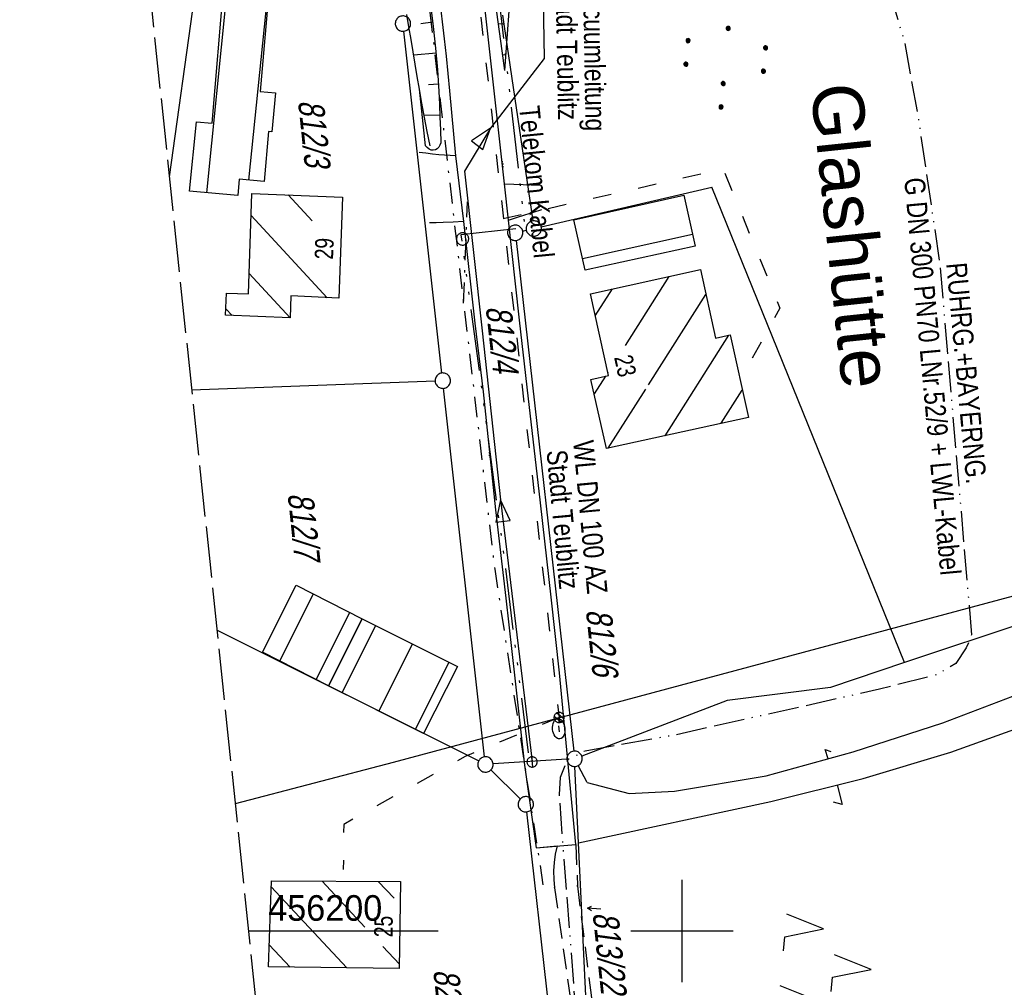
# Model space of a CAD drawing. Extents: x 509535 to 509917, y 455493 to 456443.
# Tile 18 of 34: x 509535 to 509631, y 456195 to 456289. Entities that reach past the tile are written whole.
import ezdxf
from ezdxf.enums import TextEntityAlignment as Align

# ---------------------------------------------------------------- set-up
doc = ezdxf.new("R2010")
doc.units = 0
doc.header["$LTSCALE"] = 10
doc.header["$MEASUREMENT"] = 0
for name, pattern in [('ACAD_ISO03W100', [30, 12, -18]), ('ACAD_ISO13W100', [36, 12, -3, 12, -3, 0, -3, 0, -3]), ('ACAD_ISO14W100', [25.5, 12, -3, 0.5, -3, 0.5, -3, 0.5, -3]), ('LT00', [0]), ('LT08', [0.42, 0.2, -0.1, 0.02, -0.1]), ('LT11', [0.3, 0.2, -0.1]), ('LT14', [0.6, 0.5, -0.1])]:
    doc.linetypes.add(name, pattern=pattern)
doc.layers.get('0').update_dxf_attribs({"linetype": 'LT00'})
for name, color, linetype in [('--EK_FBR', 1, 'LT00'), ('ABWASSERLTG', 24, 'LT00'), ('ABWASSERLTG_FLIEßPF', 26, 'Continuous'), ('ABWASSERLTG_TEXT', 26, 'Continuous'), ('DFK_BEB_SCHR', 254, 'LT00'), ('DFK_BEBAUUNG', 250, 'LT00'), ('DFK_FLUR_NR', 250, 'LT00'), ('DFK_FLURNR_PFEIL', 250, 'LT00'), ('DFK_GZPKT', 250, 'LT00'), ('DFK_HAUSNR', 250, 'LT00'), ('DFK_KATASTER', 250, 'LT00'), ('DFK_NUTZUNG', 250, 'LT00'), ('DFK_TOPO-ANL', 252, 'LT00'), ('DFK_VERMPKT', 252, 'LT00'), ('GASLTG', 250, 'ACAD_ISO13W100'), ('GASLTG_TEXT', 250, 'Continuous'), ('ORTSNAMEN', 250, 'Continuous'), ('STROM_FREILTG', 80, 'STROMFREILEITUNG'), ('STROM_UNTER', 80, 'LT08'), ('TELEKOM', 210, 'ACAD_ISO14W100'), ('TELEKOM_TEXT', 210, 'Continuous'), ('V115_AFBR_BAB', 250, 'LT00'), ('V115_BOESCH', 250, 'LT00'), ('V115_BOSCHUNG', 250, 'LT00'), ('V115_EINFAHRT', 250, 'LT00'), ('V115_FELDWEG', 250, 'LT11'), ('V115_RASTER', 250, 'LT00'), ('V115_W_HAUS', 130, 'LT00'), ('V115_W_SCHIEB', 130, 'LT00'), ('V115_W_UNT_HY', 130, 'LT00'), ('WASSERLTG', 130, 'ACAD_ISO03W100'), ('WASSERLTG_TEXT', 130, 'Continuous')]:
    doc.layers.add(name, color=color, linetype=linetype)
doc.layers.add('-BLATT_115-RAND', color=7, linetype='LT14', plot=False)
doc.styles.add('Arial', font='ARIAL.TTF')
doc.styles.get("Standard").update_dxf_attribs({"font": 'ARIAL.TTF'})
doc.styles.add('Strom', font='txt-alt.shx')
doc.styles.add('Versorgungsltg', font='ARIAL.TTF', dxfattribs={"width": 0.8, "height": 2})
doc.linetypes.add('STROMFREILEITUNG', pattern='A,12.7,-5.5,["xx",Strom,S=2.5,R=0,X=-2.6,Y=-0.85],-4.35', length=22.55)

# ---------------------------------------------------------------- blocks, each defined once
blk = doc.blocks.new('SYMB7050')
at = {"color": 0, "linetype": 'ByBlock'}
blk.add_lwpolyline([(0, 0), (0, 0.093), (0.046, 0.058)], dxfattribs=at)
blk = doc.blocks.new('SYMB7060')
at = {"color": 0, "linetype": 'ByBlock'}
for p, q in [((-0.26, 0), (0, 0)), ((-0.08, 0.045), (0, 0)), ((0, 0), (-0.08, -0.045))]:
    blk.add_line(p, q, dxfattribs=at)
blk = doc.blocks.new('SYMB7052')
at = {"color": 0, "linetype": 'ByBlock'}
blk.add_lwpolyline([(0, 0), (0, 0.196), (0.076, 0.156)], dxfattribs=at)
blk = doc.blocks.new('SYMB7010')
at = {"color": 0, "linetype": 'ByBlock'}
for points in [[(-0.031408, 0.499213), (-0.093728, 0.49134), (-0.15457, 0.475719), (-0.212975, 0.452595), (-0.268021, 0.422333), (-0.31884, 0.385411), (-0.36463, 0.342411), (-0.40467, 0.29401), (-0.438329, 0.240973), (-0.465074, 0.184136), (-0.484486, 0.124395), (-0.496256, 0.062692), (-0.5002, 0)], [(-0.5002, 0), (-0.496256, -0.062692), (-0.484486, -0.124395), (-0.465075, -0.184136), (-0.438329, -0.240973), (-0.404671, -0.29401), (-0.36463, -0.342411), (-0.31884, -0.385411), (-0.268021, -0.422333), (-0.212975, -0.452595), (-0.154571, -0.475719), (-0.093728, -0.49134), (-0.031408, -0.499213), (0.031408, -0.499213)], [(0.5002, 0), (0.496256, 0.062692), (0.484485, 0.124395), (0.465074, 0.184136), (0.438329, 0.240973), (0.40467, 0.29401), (0.36463, 0.342411), (0.31884, 0.385411), (0.268021, 0.422333), (0.212975, 0.452595), (0.15457, 0.475719), (0.093728, 0.49134), (0.031408, 0.499213), (-0.031408, 0.499213)], [(0.031408, -0.499213), (0.093728, -0.491341), (0.15457, -0.475719), (0.212975, -0.452595), (0.268021, -0.422333), (0.31884, -0.385411), (0.36463, -0.342411), (0.404671, -0.294011), (0.438329, -0.240974), (0.465075, -0.184136), (0.484486, -0.124395), (0.496256, -0.062692), (0.500201, 0)]]:
    blk.add_lwpolyline(points, dxfattribs=at)
blk = doc.blocks.new('SYMB7294')
at = {"color": 0, "linetype": 'ByBlock'}
for p, q in [((-0.25, 0), (-0.25, 0.05)), ((0, 0), (0, 0.1)), ((0.25, 0), (0.25, 0.05))]:
    blk.add_line(p, q, dxfattribs=at)
blk = doc.blocks.new('ABWASSER-FLIEßPF')
at = {"layer": 'ABWASSERLTG_FLIEßPF'}
for p, q in [((0, 0), (-2.109, 0.703)), ((-2.109, 0.703), (-2.109, -0.703)), ((-2.109, -0.703), (0, 0))]:
    blk.add_line(p, q, dxfattribs=at)
blk = doc.blocks.new('SYMB7110')
at = {"color": 0, "linetype": 'ByBlock'}
for p, q in [((-0.515, 0.392919), (-0.515, 0.367081)), ((-0.51, 0.362895), (-0.51, 0.397105)), ((-0.505, 0.399164), (-0.505, 0.360836)), ((-0.5, 0.360204), (-0.5, 0.399796)), ((-0.495, 0.399164), (-0.495, 0.360836)), ((-0.49, 0.362895), (-0.49, 0.397105)), ((-0.485, 0.392919), (-0.485, 0.367081)), ((-0.285, 0.392919), (-0.285, 0.367081)), ((-0.28, 0.362895), (-0.28, 0.397105)), ((-0.275, 0.399164), (-0.275, 0.360836)), ((-0.27, 0.360204), (-0.27, 0.399796)), ((-0.265, 0.399164), (-0.265, 0.360836)), ((-0.26, 0.362895), (-0.26, 0.397105)), ((-0.255, 0.392919), (-0.255, 0.367081)), ((0.255, 0.392919), (0.255, 0.367081)), ((0.26, 0.362895), (0.26, 0.397105)), ((0.265, 0.399164), (0.265, 0.360836)), ((0.27, 0.360204), (0.27, 0.399796)), ((0.275, 0.399164), (0.275, 0.360836)), ((0.28, 0.362895), (0.28, 0.397105)), ((0.285, 0.392919), (0.285, 0.367081)), ((0.485, 0.392919), (0.485, 0.367081)), ((0.49, 0.362895), (0.49, 0.397105)), ((0.495, 0.399164), (0.495, 0.360836)), ((0.5, 0.360204), (0.5, 0.399796)), ((0.505, 0.399164), (0.505, 0.360836)), ((0.51, 0.362895), (0.51, 0.397105)), ((0.515, 0.392919), (0.515, 0.367081)), ((-0.48, 0.379874), (-0.48, 0.380145)), ((-0.25, 0.379874), (-0.25, 0.380146)), ((0.29, 0.379874), (0.29, 0.380145)), ((0.52, 0.379874), (0.52, 0.380146)), ((-0.9, 0.012919), (-0.9, -0.012919)), ((-0.895, -0.017106), (-0.895, 0.017105)), ((-0.89, 0.019164), (-0.89, -0.019164)), ((-0.885, -0.019797), (-0.885, 0.019796)), ((-0.88, 0.019164), (-0.88, -0.019164)), ((-0.875, -0.017106), (-0.875, 0.017105)), ((-0.87, 0.012919), (-0.87, -0.012919)), ((-0.865, -0.000126), (-0.865, 0.000145)), ((-0.67, 0.012919), (-0.67, -0.012919)), ((-0.665, -0.017106), (-0.665, 0.017105)), ((-0.66, 0.019164), (-0.66, -0.019164)), ((-0.655, -0.019797), (-0.655, 0.019796)), ((-0.65, 0.019164), (-0.65, -0.019164)), ((-0.645, -0.017106), (-0.645, 0.017105)), ((-0.64, 0.012919), (-0.64, -0.012919)), ((-0.635, -0.000126), (-0.635, 0.000145)), ((-0.13, 0.012919), (-0.13, -0.012919)), ((-0.125, -0.017105), (-0.125, 0.017105)), ((-0.12, 0.019164), (-0.12, -0.019164)), ((-0.115, -0.019796), (-0.115, 0.019796)), ((-0.11, 0.019164), (-0.11, -0.019164)), ((-0.105, -0.017105), (-0.105, 0.017105)), ((-0.1, 0.012919), (-0.1, -0.012919)), ((-0.095, -0.000126), (-0.095, 0.000146)), ((0.1, 0.012919), (0.1, -0.012919)), ((0.105, -0.017105), (0.105, 0.017105)), ((0.11, 0.019164), (0.11, -0.019164)), ((0.115, -0.019796), (0.115, 0.019796)), ((0.12, 0.019164), (0.12, -0.019164)), ((0.125, -0.017105), (0.125, 0.017105)), ((0.13, 0.012919), (0.13, -0.012919)), ((0.135, -0.000126), (0.135, 0.000146)), ((0.64, 0.012919), (0.64, -0.012919)), ((0.645, -0.017105), (0.645, 0.017105)), ((0.65, 0.019164), (0.65, -0.019164)), ((0.655, -0.019796), (0.655, 0.019796)), ((0.66, 0.019164), (0.66, -0.019164)), ((0.665, -0.017105), (0.665, 0.017105)), ((0.67, 0.012919), (0.67, -0.012919)), ((0.675, -0.000126), (0.675, 0.000146)), ((0.87, 0.012919), (0.87, -0.012919)), ((0.875, -0.017105), (0.875, 0.017105)), ((0.88, 0.019164), (0.88, -0.019164)), ((0.885, -0.019796), (0.885, 0.019796)), ((0.89, 0.019164), (0.89, -0.019164)), ((0.895, -0.017105), (0.895, 0.017105)), ((0.9, 0.012919), (0.9, -0.012919)), ((0.905, -0.000126), (0.905, 0.000146)), ((-0.515, -0.367081), (-0.515, -0.392919)), ((-0.51, -0.397105), (-0.51, -0.362895)), ((-0.505, -0.360836), (-0.505, -0.399164)), ((-0.5, -0.399796), (-0.5, -0.360204)), ((-0.495, -0.360836), (-0.495, -0.399164)), ((-0.49, -0.397106), (-0.49, -0.362895)), ((-0.485, -0.367081), (-0.485, -0.392919)), ((-0.48, -0.380126), (-0.48, -0.379855)), ((-0.285, -0.367081), (-0.285, -0.392919)), ((-0.28, -0.397105), (-0.28, -0.362895)), ((-0.275, -0.360836), (-0.275, -0.399164)), ((-0.27, -0.399796), (-0.27, -0.360204)), ((-0.265, -0.360836), (-0.265, -0.399164)), ((-0.26, -0.397105), (-0.26, -0.362895)), ((-0.255, -0.367081), (-0.255, -0.392919)), ((-0.25, -0.380126), (-0.25, -0.379855)), ((0.255, -0.367081), (0.255, -0.392919)), ((0.26, -0.397105), (0.26, -0.362895)), ((0.265, -0.360836), (0.265, -0.399164)), ((0.27, -0.399796), (0.27, -0.360204)), ((0.275, -0.360836), (0.275, -0.399164)), ((0.28, -0.397105), (0.28, -0.362895)), ((0.285, -0.367081), (0.285, -0.392919)), ((0.29, -0.380126), (0.29, -0.379855)), ((0.485, -0.367081), (0.485, -0.392919)), ((0.49, -0.397105), (0.49, -0.362895)), ((0.495, -0.360836), (0.495, -0.399164)), ((0.5, -0.399796), (0.5, -0.360204)), ((0.505, -0.360836), (0.505, -0.399164)), ((0.51, -0.397105), (0.51, -0.362895)), ((0.515, -0.367081), (0.515, -0.392919)), ((0.52, -0.380126), (0.52, -0.379855))]:
    blk.add_line(p, q, dxfattribs=at)
for points in [[(-0.48, 0.38), (-0.481981, 0.388678), (-0.48753, 0.395637), (-0.49555, 0.399499), (-0.50445, 0.399499), (-0.51247, 0.395637), (-0.518019, 0.388678), (-0.52, 0.38), (-0.518019, 0.371322), (-0.51247, 0.364363), (-0.50445, 0.360501), (-0.49555, 0.360501), (-0.48753, 0.364363), (-0.481981, 0.371322), (-0.48, 0.38)], [(-0.25, 0.38), (-0.251981, 0.388678), (-0.25753, 0.395637), (-0.26555, 0.399499), (-0.27445, 0.399499), (-0.28247, 0.395637), (-0.288019, 0.388678), (-0.29, 0.38), (-0.288019, 0.371322), (-0.28247, 0.364363), (-0.27445, 0.360501), (-0.26555, 0.360501), (-0.25753, 0.364363), (-0.251981, 0.371322), (-0.25, 0.38)], [(0.29, 0.38), (0.288019, 0.388678), (0.28247, 0.395637), (0.27445, 0.399499), (0.26555, 0.399499), (0.25753, 0.395637), (0.251981, 0.388678), (0.25, 0.38), (0.251981, 0.371322), (0.25753, 0.364363), (0.26555, 0.360501), (0.27445, 0.360501), (0.28247, 0.364363), (0.288019, 0.371322), (0.29, 0.38)], [(0.52, 0.38), (0.518019, 0.388678), (0.51247, 0.395637), (0.50445, 0.399499), (0.495549, 0.399499), (0.48753, 0.395637), (0.481981, 0.388678), (0.48, 0.38), (0.481981, 0.371322), (0.48753, 0.364363), (0.495549, 0.360501), (0.50445, 0.360501), (0.51247, 0.364363), (0.518019, 0.371322), (0.52, 0.38)], [(-0.865, 0), (-0.866981, 0.008678), (-0.87253, 0.015637), (-0.88055, 0.019498), (-0.88945, 0.019498), (-0.89747, 0.015637), (-0.903019, 0.008678), (-0.905, 0)], [(-0.905, 0), (-0.903019, -0.008678), (-0.89747, -0.015637), (-0.88945, -0.019499), (-0.88055, -0.019499), (-0.87253, -0.015637), (-0.866981, -0.008678), (-0.865, 0)], [(-0.635, 0), (-0.636981, 0.008678), (-0.64253, 0.015637), (-0.65055, 0.019498), (-0.65945, 0.019498), (-0.66747, 0.015637), (-0.673019, 0.008678), (-0.675, 0)], [(-0.675, 0), (-0.673019, -0.008678), (-0.66747, -0.015637), (-0.65945, -0.019499), (-0.65055, -0.019499), (-0.64253, -0.015637), (-0.636981, -0.008678), (-0.635, 0)], [(-0.095, 0), (-0.096981, 0.008678), (-0.10253, 0.015637), (-0.11055, 0.019499), (-0.11945, 0.019499), (-0.12747, 0.015637), (-0.133019, 0.008678), (-0.135, 0)], [(-0.135, 0), (-0.133019, -0.008678), (-0.12747, -0.015637), (-0.11945, -0.019499), (-0.11055, -0.019499), (-0.10253, -0.015637), (-0.096981, -0.008678), (-0.095, 0)], [(0.135, 0), (0.133019, 0.008678), (0.12747, 0.015637), (0.11945, 0.019499), (0.11055, 0.019499), (0.10253, 0.015637), (0.096981, 0.008678), (0.095, 0)], [(0.095, 0), (0.096981, -0.008678), (0.10253, -0.015637), (0.11055, -0.019499), (0.11945, -0.019499), (0.12747, -0.015637), (0.133019, -0.008678), (0.135, 0)], [(0.675, 0), (0.673019, 0.008678), (0.66747, 0.015637), (0.65945, 0.019499), (0.65055, 0.019499), (0.64253, 0.015637), (0.636981, 0.008678), (0.635, 0)], [(0.635, 0), (0.636981, -0.008678), (0.64253, -0.015637), (0.65055, -0.019499), (0.65945, -0.019499), (0.66747, -0.015637), (0.673019, -0.008678), (0.675, 0)], [(0.905, 0), (0.903019, 0.008678), (0.89747, 0.015637), (0.88945, 0.019499), (0.88055, 0.019499), (0.87253, 0.015637), (0.866981, 0.008678), (0.865, 0)], [(0.865, 0), (0.866981, -0.008678), (0.87253, -0.015637), (0.88055, -0.019499), (0.88945, -0.019499), (0.89747, -0.015637), (0.903019, -0.008678), (0.905, 0)], [(-0.48, -0.38), (-0.481981, -0.371322), (-0.48753, -0.364363), (-0.49555, -0.360501), (-0.50445, -0.360501), (-0.51247, -0.364363), (-0.518019, -0.371322), (-0.52, -0.38), (-0.518019, -0.388678), (-0.51247, -0.395637), (-0.50445, -0.399499), (-0.49555, -0.399499), (-0.48753, -0.395637), (-0.481981, -0.388678), (-0.48, -0.38)], [(-0.25, -0.38), (-0.251981, -0.371322), (-0.25753, -0.364363), (-0.26555, -0.360501), (-0.27445, -0.360501), (-0.28247, -0.364363), (-0.288019, -0.371322), (-0.29, -0.38), (-0.288019, -0.388678), (-0.28247, -0.395637), (-0.27445, -0.399499), (-0.26555, -0.399499), (-0.25753, -0.395637), (-0.251981, -0.388678), (-0.25, -0.38)], [(0.29, -0.38), (0.288019, -0.371322), (0.28247, -0.364363), (0.27445, -0.360501), (0.26555, -0.360501), (0.25753, -0.364363), (0.251981, -0.371322), (0.25, -0.38), (0.251981, -0.388678), (0.25753, -0.395637), (0.26555, -0.399499), (0.27445, -0.399499), (0.28247, -0.395637), (0.288019, -0.388678), (0.29, -0.38)], [(0.52, -0.38), (0.518019, -0.371322), (0.51247, -0.364363), (0.50445, -0.360501), (0.495549, -0.360501), (0.48753, -0.364363), (0.481981, -0.371322), (0.48, -0.38), (0.481981, -0.388678), (0.48753, -0.395637), (0.495549, -0.399499), (0.50445, -0.399499), (0.51247, -0.395637), (0.518019, -0.388678), (0.52, -0.38)]]:
    blk.add_lwpolyline(points, dxfattribs=at)
blk = doc.blocks.new('SYMB7221')
at = {"color": 0, "linetype": 'ByBlock'}
for p, q in [((0, 0.435), (-0.11, 0.065)), ((0.11, 0.065), (0, 0.435)), ((0.25, 0.065), (0.11, 0.065)), ((-0.35, -0.065), (-0.46, -0.435)), ((0.35, -0.065), (0.24, -0.435))]:
    blk.add_line(p, q, dxfattribs=at)
for points in [[(-0.1, -0.435), (-0.24, -0.435), (-0.35, -0.065)], [(0.6, -0.435), (0.46, -0.435), (0.35, -0.065)]]:
    blk.add_lwpolyline(points, dxfattribs=at)
blk = doc.blocks.new('SYMB0011')
at = {"color": 0, "linetype": 'ByBlock'}
for p, q in [((0.5, 0), (-0.5, 0)), ((0, 0.5), (0, -0.5))]:
    blk.add_line(p, q, dxfattribs=at)
blk = doc.blocks.new('SYMB1121')
at = {"color": 0, "linetype": 'ByBlock'}
blk.add_line((-0.15, 0), (0.15, 0), dxfattribs=at)
for points in [[(-0.5, 0), (-0.49, 0.06), (-0.46, 0.115), (-0.415, 0.165), (-0.355, 0.21), (-0.28, 0.25), (-0.19, 0.275), (-0.1, 0.295), (0, 0.3)], [(0, -0.3), (-0.1, -0.295), (-0.19, -0.275), (-0.28, -0.25), (-0.355, -0.21), (-0.415, -0.165), (-0.46, -0.115), (-0.49, -0.06), (-0.5, 0)], [(0, 0.3), (0.1, 0.295), (0.19, 0.275), (0.28, 0.25), (0.355, 0.21), (0.415, 0.165), (0.46, 0.115), (0.49, 0.06), (0.5, 0)], [(0.5, 0), (0.49, -0.06), (0.46, -0.115), (0.415, -0.165), (0.355, -0.21), (0.28, -0.25), (0.19, -0.275), (0.1, -0.295), (0, -0.3)]]:
    blk.add_lwpolyline(points, dxfattribs=at)
blk = doc.blocks.new('SYMB1119')
at = {"color": 0, "linetype": 'ByBlock'}
blk.add_line((-0.5, 0), (0.5, 0), dxfattribs=at)
for points in [[(-0.031395, 0.499013), (-0.093691, 0.491144), (-0.154509, 0.475528), (-0.21289, 0.452414), (-0.267913, 0.422164), (-0.318712, 0.385257), (-0.364484, 0.342274), (-0.404509, 0.293893), (-0.438154, 0.240877), (-0.464888, 0.184062), (-0.484292, 0.124345), (-0.496058, 0.062667), (-0.5, 0)], [(-0.5, 0), (-0.496058, -0.062667), (-0.484292, -0.124345), (-0.464888, -0.184062), (-0.438154, -0.240877), (-0.404509, -0.293893), (-0.364485, -0.342274), (-0.318712, -0.385257), (-0.267914, -0.422164), (-0.21289, -0.452414), (-0.154509, -0.475529), (-0.093691, -0.491144), (-0.031395, -0.499014), (0.031395, -0.499014)], [(0.5, 0), (0.496057, 0.062667), (0.484292, 0.124345), (0.464888, 0.184062), (0.438153, 0.240877), (0.404509, 0.293893), (0.364484, 0.342274), (0.318712, 0.385257), (0.267913, 0.422164), (0.21289, 0.452414), (0.154509, 0.475528), (0.093691, 0.491144), (0.031395, 0.499013), (-0.031395, 0.499013)], [(0.031395, -0.499014), (0.093691, -0.491144), (0.154509, -0.475529), (0.21289, -0.452414), (0.267914, -0.422164), (0.318712, -0.385257), (0.364485, -0.342274), (0.404509, -0.293893), (0.438154, -0.240877), (0.464889, -0.184062), (0.484292, -0.124345), (0.496058, -0.062667), (0.5, 0)]]:
    blk.add_lwpolyline(points, dxfattribs=at)
blk = doc.blocks.new('SYMB1120')
at = {"color": 0, "linetype": 'ByBlock'}
for p, q in [((-0.465, -0.183), (0.183, 0.465)), ((-0.183, -0.465), (0.465, 0.183))]:
    blk.add_line(p, q, dxfattribs=at)
for points in [[(-0.031395, 0.499013), (-0.093691, 0.491144), (-0.154509, 0.475528), (-0.21289, 0.452414), (-0.267913, 0.422164), (-0.318712, 0.385257), (-0.364484, 0.342274), (-0.404509, 0.293893), (-0.438154, 0.240877), (-0.464888, 0.184062), (-0.484292, 0.124345), (-0.496058, 0.062667), (-0.5, 0)], [(-0.5, 0), (-0.496058, -0.062667), (-0.484292, -0.124345), (-0.464888, -0.184062), (-0.438154, -0.240877), (-0.404509, -0.293893), (-0.364485, -0.342274), (-0.318712, -0.385257), (-0.267914, -0.422164), (-0.21289, -0.452414), (-0.154509, -0.475529), (-0.093691, -0.491144), (-0.031395, -0.499014), (0.031395, -0.499014)], [(0.5, 0), (0.496057, 0.062667), (0.484292, 0.124345), (0.464888, 0.184062), (0.438153, 0.240877), (0.404509, 0.293893), (0.364484, 0.342274), (0.318712, 0.385257), (0.267913, 0.422164), (0.21289, 0.452414), (0.154509, 0.475528), (0.093691, 0.491144), (0.031395, 0.499013), (-0.031395, 0.499013)], [(0.031395, -0.499014), (0.093691, -0.491144), (0.154509, -0.475529), (0.21289, -0.452414), (0.267914, -0.422164), (0.318712, -0.385257), (0.364485, -0.342274), (0.404509, -0.293893), (0.438154, -0.240877), (0.464889, -0.184062), (0.484292, -0.124345), (0.496058, -0.062667), (0.5, 0)]]:
    blk.add_lwpolyline(points, dxfattribs=at)

msp = doc.modelspace()

# ---------------------------------------------------------------- linework, layer by layer
at = {"layer": '--EK_FBR'}
for points in [[(509589.641, 456208.46), (509588.034, 456225.213), (509587.246, 456232.592), (509586.187, 456241.807), (509584.888, 456253.076), (509584.149, 456259.637), (509582.686, 456272.934), (509581.481, 456283.749), (509580.001, 456296.961)], [(509576.405, 456290.437), (509576.608, 456288.756), (509576.798, 456287.07), (509576.977, 456285.381), (509577.147, 456283.691), (509577.309, 456282.001), (509577.909, 456275.65), (509578.667, 456269.259), (509579.784, 456259.319), (509580.586, 456252.618), (509581.816, 456241.126), (509582.815, 456232.486), (509583.676, 456224.688), (509584.625, 456216.188), (509585.784, 456208.115)]]:
    msp.add_lwpolyline(points, dxfattribs=at)
at = {"layer": '-BLATT_115-RAND'}
msp.add_lwpolyline([(509535.358, 456412.526), (509632.037, 455492.592), (509917.465, 455522.589), (509820.786, 456442.523), (509535.358, 456412.526)], dxfattribs=at)
at = {"layer": 'ABWASSERLTG', "flags": 128}
msp.add_lwpolyline([(509587.202, 456368.262), (509588.16, 456368.493), (509588.329, 456368.493), (509588.433, 456368.476), (509588.563, 456368.411), (509588.745, 456368.199), (509588.947, 456367.745), (509592.623, 456357.359), (509588.818, 456350.727), (509585.629, 456345.555), (509583.217, 456340.972), (509581.354, 456336.816), (509581.084, 456332.925), (509581.426, 456332.118), (509581.722, 456330.752), (509583.456, 456323.18), (509585.887, 456313.106), (509586.091, 456311.847), (509586.562, 456285.17), (509581.313, 456278.366), (509578.764, 456274.17), (509580.491, 456258.597), (509582.292, 456242.078), (509585.389, 456216.552)], dxfattribs=at)
at = {"layer": 'DFK_BEB_SCHR'}
for p, q in [((509555.651, 456292.388), (509553.581, 456272.053)), ((509557.729, 456273.298), (509559.638, 456292.057)), ((509563.899, 456269.308), (509561.551, 456271.844)), ((509557.949, 456269.846), (509565.382, 456261.819)), ((509590.297, 456265.647), (509601.022, 456268.026)), ((509561.754, 456259.851), (509557.757, 456264.166)), ((509598.734, 456263.899), (509594.445, 456257.16)), ((509591.539, 456260.042), (509593.216, 456262.678)), ((509596.734, 456253.304), (509602.346, 456262.124)), ((509555.477, 456260.741), (509556.096, 456260.073)), ((509604.557, 456258.149), (509598.32, 456248.348)), ((509592.533, 456254.155), (509591.436, 456252.43)), ((509592.773, 456254.532), (509592.764, 456254.518)), ((509592.811, 456247.139), (509596.47, 456252.89)), ((509603.831, 456249.557), (509605.897, 456252.804)), ((509564.014, 456232.899), (509560.747, 456226.364)), ((509564.306, 456224.537), (509567.575, 456231.075)), ((509566.825, 456223.262), (509570.095, 456229.803)), ((509573.673, 456228.013), (509570.402, 456221.473)), ((509573.98, 456219.683), (509577.251, 456226.225)), ((509564.87, 456204.872), (509569.063, 456200.369)), ((509571.899, 456203.193), (509570.365, 456204.841)), ((509567.296, 456196.397), (509559.919, 456204.321)), ((509559.718, 456198.666), (509561.762, 456196.47)), ((509570.81, 456198.492), (509572.416, 456196.767))]:
    msp.add_line(p, q, dxfattribs=at)
at = {"layer": 'DFK_BEBAUUNG'}
for points in [[(509551.93, 456272.2), (509552.62, 456278.98), (509554.14, 456278.849), (509555.27, 456292.42), (509559.71, 456292.05), (509558.82, 456281.94), (509560.32, 456281.8), (509559.98, 456277.999), (509559.64, 456278.03), (509559.21, 456273.169), (509556.78, 456273.379), (509556.64, 456271.78), (509551.93, 456272.2)], [(509566.88, 456271.64), (509566.5, 456261.759), (509561.83, 456262.01), (509561.76, 456259.85), (509555.45, 456260.099), (509555.54, 456262.259), (509557.69, 456262.19), (509558.02, 456271.979), (509566.88, 456271.64)], [(509589.46, 456269.43), (509600.19, 456271.809), (509601.28, 456266.85), (509590.55, 456264.5), (509589.46, 456269.43)], [(509591.12, 456253.839), (509592.83, 456254.221), (509591.06, 456262.2), (509601.8, 456264.579), (509603.29, 456257.87), (509604.7, 456258.18), (509606.49, 456250.139), (509592.63, 456247.099), (509591.12, 456253.839)], [(509568.78, 456230.459), (509565.51, 456223.92), (509559.06, 456227.23), (509562.33, 456233.76), (509568.78, 456230.459)], [(509565.51, 456223.92), (509568.78, 456230.459), (509578.08, 456225.809), (509574.79, 456219.28), (509565.51, 456223.92)], [(509559.64, 456196.499), (509559.94, 456204.9), (509572.52, 456204.829), (509572.41, 456196.329), (509559.64, 456196.499)]]:
    msp.add_lwpolyline(points, dxfattribs=at)
at = {"layer": 'DFK_KATASTER'}
for p, q in [((509554.148, 456303.847), (509549.958, 456273.605)), ((509582.489, 456289.407), (509585.432, 456269.312)), ((509576.577, 456254.466), (509572.854, 456287.824)), ((509586.271, 456268.74), (509602.93, 456272.62)), ((509621.72, 456226.2), (509602.93, 456272.62)), ((509584.461, 456268.319), (509584.81, 456268.4)), ((509583.814, 456267.404), (509589.436, 456217.555)), ((509552.143, 456252.809), (509575.911, 456253.691)), ((509580.738, 456217.005), (509576.743, 456252.973)), ((509669.37, 456242.14), (509621.72, 456226.2)), ((509580.15, 456216.596), (509554.606, 456229.378)), ((509621.72, 456226.2), (509614.5, 456223.78)), ((509614.5, 456223.78), (509604.42, 456222.499)), ((509625.47, 456220.309), (509633.91, 456223.529)), ((509604.42, 456222.499), (509590.221, 456217.077)), ((509616.71, 456217.49), (509625.47, 456220.309)), ((509626.25, 456217.449), (509634.96, 456220.59)), ((509608.21, 456215.139), (509616.71, 456217.49)), ((509617.69, 456214.9), (509626.25, 456217.449)), ((509588.772, 456216.762), (509581.569, 456216.306)), ((509590.76, 456214.509), (509589.876, 456216.149)), ((509581.354, 456215.732), (509584.227, 456212.897)), ((509589.91, 456208.62), (509589.556, 456216.06)), ((509590.76, 456214.509), (509594.85, 456213.419)), ((509599.28, 456213.65), (509608.21, 456215.139)), ((509608.68, 456212.639), (509617.69, 456214.9)), ((509594.85, 456213.419), (509599.28, 456213.65)), ((509589.91, 456208.62), (509608.68, 456212.639)), ((509584.844, 456211.624), (509588.937, 456175.064)), ((509591.52, 456174.309), (509589.91, 456208.62))]:
    msp.add_line(p, q, dxfattribs=at)
at = {"layer": 'DFK_TOPO-ANL'}
msp.add_line((509585.784, 456208.115), (509589.641, 456208.46), dxfattribs=at)
at = {"layer": 'GASLTG', "ltscale": 0.025, "flags": 128}
msp.add_lwpolyline([(509576.643, 456416.865), (509580.422, 456407.745), (509587.244, 456392.179), (509591.415, 456382.271), (509597.656, 456365.027), (509604.745, 456344.502), (509608.498, 456332.059), (509616.691, 456303.896), (509621.738, 456286.703), (509623.049, 456279.515), (509625.2, 456264.884), (509628.278, 456228.905), (509627.762, 456227.653), (509626.73, 456226.106), (509624.814, 456225.002), (509619.286, 456223.603), (509599.242, 456219.111), (509590.545, 456217.565), (509588.776, 456216.681), (509588.113, 456214.987), (509588.002, 456213.313), (509590.704, 456177.754), (509590.249, 456175.173), (509586.795, 456115.328), (509601.509, 456073.241), (509608.117, 456055.237), (509610.218, 456049.985), (509615.801, 456040.042), (509651.211, 455979.497), (509663.504, 455954.041), (509676.394, 455920.741), (509705.32, 455849.518), (509725.245, 455800.418), (509734.936, 455779.136), (509734.407, 455718.88), (509734.202, 455703.013), (509733.695, 455653.344), (509733.315, 455613.948), (509732.961, 455610.179), (509732.755, 455606.909), (509732.696, 455601.243), (509731.559, 455550.215), (509730.863, 455531.773), (509730.146, 455502.903)], dxfattribs=at)
at = {"layer": 'STROM_FREILTG', "ltscale": 0.05, "flags": 128}
msp.add_lwpolyline([(509672.345, 456243.434), (509571.808, 456216.441), (509556.387, 456212.424)], dxfattribs=at)
at = {"layer": 'STROM_UNTER'}
msp.add_line((509578.691, 456261.29), (509579.071, 456271.171), dxfattribs=at)
at = {"layer": 'STROM_UNTER', "flags": 128}
msp.add_lwpolyline([(509648.392, 456424.405), (509648.273, 456424.282), (509644.038, 456420.309), (509641.015, 456417.288), (509635.444, 456411.852), (509627.615, 456403.904), (509624.801, 456401.209), (509618.96, 456396.216), (509614.474, 456392.722), (509612.082, 456390.297), (509609.252, 456387.2), (509608.092, 456385.936), (509605.394, 456382.993), (509602.829, 456379.891), (509599.124, 456375.292), (509598.202, 456374.011), (509594.704, 456369.793), (509591.29, 456365.676), (509589.803, 456363.543), (509588.891, 456362.081), (509587.58, 456360.197), (509586.152, 456358.034), (509584.048, 456354.945), (509581.26, 456350.91), (509579.144, 456347.958), (509577.927, 456345.849), (509576.016, 456342.327), (509572.595, 456335.044), (509571.896, 456333.242), (509571.6, 456327.427), (509571.6, 456325.294), (509572.195, 456312.847), (509574.207, 456300.008), (509578.691, 456261.29), (509581.722, 456235.32), (509586.436, 456204.517)], dxfattribs=at)
at = {"layer": 'TELEKOM', "ltscale": 0.05, "flags": 128}
msp.add_lwpolyline([(509585.339, 456362.381), (509592.133, 456357.841), (509588.943, 456353.183), (509586.333, 456348.815), (509584.719, 456345.546), (509581.107, 456337.091), (509585.049, 456323.981, -0.053523), (509584.119, 456309.089), (509582.477, 456298.971), (509582.193, 456290.475), (509584.661, 456268.641), (509578.429, 456267.962), (509582.735, 456235.651), (509584.999, 456217.386)], format="xyb", dxfattribs=at)
at = {"layer": 'V115_AFBR_BAB'}
msp.add_line((509585.784, 456208.115), (509587.812, 456208.325), dxfattribs=at)
for points in [[(509589.641, 456208.46), (509588.034, 456225.213), (509587.246, 456232.592), (509586.187, 456241.807), (509584.888, 456253.076), (509584.149, 456259.637), (509582.686, 456272.934), (509581.481, 456283.749), (509580.001, 456296.961)], [(509576.405, 456290.437), (509576.608, 456288.756), (509576.798, 456287.07), (509576.977, 456285.381), (509577.147, 456283.691), (509577.309, 456282.001), (509577.909, 456275.65), (509578.667, 456269.259), (509579.784, 456259.319), (509580.586, 456252.618), (509581.816, 456241.126), (509582.815, 456232.486), (509583.676, 456224.688), (509584.625, 456216.188), (509585.784, 456208.115)]]:
    msp.add_lwpolyline(points, dxfattribs=at)
at = {"layer": 'V115_BOESCH'}
msp.add_line((509574.965, 456276.654), (509574.375, 456282.18), dxfattribs=at)
for points in [[(509575.469, 456290.387), (509575.732, 456288.287), (509575.952, 456286.178), (509576.13, 456284.063), (509576.266, 456281.945), (509576.328, 456280.693), (509576.379, 456279.441), (509576.423, 456278.189), (509576.464, 456276.937)], [(509582.728, 456284.005), (509583.178, 456290.225)], [(509575.41, 456276.65), (509575.143, 456278.031), (509574.879, 456279.413), (509574.622, 456280.796), (509574.375, 456282.18), (509574.169, 456283.391), (509573.969, 456284.603), (509573.77, 456285.816), (509573.567, 456287.027), (509573.356, 456288.239), (509573.132, 456289.448)], [(509582.728, 456284.005), (509582.453, 456285.896), (509582.183, 456287.789), (509581.922, 456289.684)], [(509576.464, 456276.937), (509576.375, 456276.716), (509576.265, 456276.514), (509576.112, 456276.352), (509575.931, 456276.256), (509575.725, 456276.213), (509575.522, 456276.228), (509575.315, 456276.321), (509575.133, 456276.473), (509574.965, 456276.654)]]:
    msp.add_lwpolyline(points, dxfattribs=at)
at = {"layer": 'V115_BOSCHUNG'}
for p, q in [((509575.682, 456288.709), (509574.503, 456288.563)), ((509582.566, 456288.529), (509582.077, 456288.548)), ((509575.997, 456285.688), (509573.823, 456285.491)), ((509582.836, 456285.501), (509582.507, 456285.525)), ((509576.224, 456282.666), (509575.268, 456282.606)), ((509576.371, 456279.648), (509574.846, 456279.588))]:
    msp.add_line(p, q, dxfattribs=at)
at = {"layer": 'V115_EINFAHRT'}
for points in [[(509577.909, 456275.65), (509577.365, 456275.686), (509576.822, 456275.725), (509576.279, 456275.772), (509575.638, 456275.84), (509574.997, 456275.918), (509574.357, 456276.001)], [(509582.686, 456272.934), (509583.591, 456272.892), (509584.496, 456272.853), (509585.274, 456272.823), (509586.053, 456272.794)], [(509583.064, 456269.385), (509583.867, 456269.65), (509584.671, 456269.909), (509585.505, 456270.167), (509586.34, 456270.419)], [(509578.667, 456269.259), (509577.674, 456269.203), (509576.681, 456269.156), (509576.021, 456269.133), (509575.36, 456269.113)]]:
    msp.add_lwpolyline(points, dxfattribs=at)
at = {"layer": 'V115_FELDWEG'}
for points in [[(509589.641, 456208.46), (509589.8, 456204.405), (509592.05, 456186.351)], [(509587.812, 456208.325), (509587.631, 456207.514), (509587.516, 456206.692), (509587.469, 456205.862), (509587.489, 456205.032), (509587.577, 456204.206), (509590.099, 456186.292)]]:
    msp.add_lwpolyline(points, dxfattribs=at)
at = {"layer": 'V115_RASTER'}
for p, q in [((509600, 456205), (509600, 456195)), ((509576.193, 456200), (509557.693, 456200)), ((509604.999, 456200), (509594.999, 456200))]:
    msp.add_line(p, q, dxfattribs=at)
at = {"layer": 'WASSERLTG', "ltscale": 0.015, "flags": 128}
for points in [[(509576.739, 456342.339), (509574.354, 456336.642), (509578.442, 456306.433), (509582.591, 456269.414), (509583.098, 456264.899), (509588.011, 456220.842), (509587.981, 456219.658)], [(509582.552, 456269.535), (509604.018, 456274.408), (509609.566, 456260.797), (509606.316, 456254.915)], [(509588.011, 456220.842), (509578.829, 456217.026), (509566.988, 456210.412), (509566.944, 456205.995)]]:
    msp.add_lwpolyline(points, dxfattribs=at)

# ---------------------------------------------------------------- block references
at = {"layer": 'ABWASSERLTG_FLIEßPF'}
for p, rotation in [((509581.313, 456278.366), 52.35132352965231), ((509582.292, 456242.078), 96.22215206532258)]:
    msp.add_blockref('ABWASSER-FLIEßPF', p, dxfattribs=dict(at, rotation=rotation))
at = {"layer": 'DFK_FLURNR_PFEIL', "xscale": 5, "yscale": 5, "zscale": 5, "rotation": 176.2696100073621}
msp.add_blockref('SYMB7060', (509590.775, 456202.225), dxfattribs=at)
at = {"layer": 'DFK_GZPKT', "xscale": 1.500000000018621, "yscale": 1.5, "zscale": 1.5, "rotation": 264.7377099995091}
for p in [(509572.77, 456288.57), (509585.54, 456268.569), (509583.73, 456268.15), (509576.66, 456253.719), (509580.82, 456216.259), (509589.52, 456216.809), (509584.76, 456212.37)]:
    msp.add_blockref('SYMB7010', p, dxfattribs=at)
at = {"layer": 'DFK_KATASTER', "xscale": 10, "yscale": 10, "zscale": 10}
for name, p, rotation in [('SYMB7050', (509614.26, 456216.819), 16.58846999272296), ('SYMB7052', (509615.15, 456214.26), 194.0817299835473)]:
    msp.add_blockref(name, p, dxfattribs=dict(at, rotation=rotation))
at = {"layer": 'DFK_NUTZUNG', "yscale": 10, "zscale": 10}
for name, p, xscale, rotation in [('SYMB7110', (509604.63, 456289.247), 9.999999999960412, 264.7377000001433), ('SYMB7221', (509614.147, 456196.655), 10.00000000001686, 264.7377100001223)]:
    msp.add_blockref(name, p, dxfattribs=dict(at, xscale=xscale, rotation=rotation))
at = {"layer": 'DFK_TOPO-ANL'}
for p, rotation in [((509582.5, 456274.869), 276.4399500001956), ((509581.24, 456246.42), 96.42895999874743)]:
    msp.add_blockref('SYMB7294', p, dxfattribs=dict(at, rotation=rotation))
at = {"layer": 'DFK_VERMPKT', "xscale": 1.200000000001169, "yscale": 1.200000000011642, "zscale": 1.2, "rotation": 264.7377100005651}
msp.add_blockref('SYMB7010', (509578.59, 456267.549), dxfattribs=at)
at = {"layer": 'V115_FELDWEG', "xscale": 0.1000000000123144, "yscale": 0.09999999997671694, "zscale": 0.1, "rotation": 275.9993999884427}
for p in [(509587.577, 456204.206), (509589.8, 456204.405)]:
    msp.add_blockref('SYMB0011', p, dxfattribs=at)
at = {"layer": 'V115_W_HAUS', "rotation": 275.9993999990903}
msp.add_blockref('SYMB1120', (509588.011, 456220.842), dxfattribs=at)
at = {"layer": 'V115_W_SCHIEB', "rotation": 275.9993999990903}
msp.add_blockref('SYMB1119', (509585.376, 456216.503), dxfattribs=at)
at = {"layer": 'V115_W_UNT_HY', "xscale": 1.999999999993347, "yscale": 2, "zscale": 2, "rotation": 275.9993999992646}
msp.add_blockref('SYMB1121', (509587.976, 456219.744), dxfattribs=at)

# ---------------------------------------------------------------- texts
at = {"layer": 'ABWASSERLTG_TEXT', "insert": (509590.04, 456290.158), "char_height": 2, "attachment_point": 5, "rotation": 271.01155, "line_spacing_factor": 0.8, "style": 'Versorgungsltg'}
msp.add_mtext('Abwasservacuumleitung \\PPVC 80 Stadt Teublitz', dxfattribs=at)
at = {"layer": 'DFK_FLUR_NR', "oblique": 13.754, "width": 0.75}
for s, rotation, p in [('812/3', 275.9994, (509562.52, 456281.039)), ('812/4', -83.57104, (509580.84, 456260.93)), ('812/7', 275.9994, (509561.509, 456242.69)), ('812/6', 275.9994, (509590.62, 456231.34)), ('813/22', 275.9994, (509591.281, 456201.767)), ('825/2', 275.9994, (509575.723, 456196.19))]:
    msp.add_text(s, height=2.5, rotation=rotation, dxfattribs=at).set_placement(p)
at = {"layer": 'DFK_HAUSNR', "width": 0.75}
for s, rotation, p in [('29', -272.20099, (509565.94, 456265.519)), ('23', -77.49311, (509593.37, 456256)), ('25', -270.74289, (509571.75, 456199.38))]:
    msp.add_text(s, height=1.8, rotation=rotation, dxfattribs=at).set_placement(p)
at = {"layer": 'GASLTG_TEXT', "insert": (509626.106, 456254.296), "char_height": 2, "attachment_point": 5, "rotation": 275.2208, "style": 'Versorgungsltg'}
msp.add_mtext('{\\fArial|b0|i0|c238|p34;RUHRG.+BAYERNG.\\PG DN 300} {\\fArial|b0|i0|c238|p34;PN70 LNr.52/9 + LWL-Kabel}', dxfattribs=at)
at = {"layer": 'ORTSNAMEN', "insert": (509617.522, 456283.011), "char_height": 5, "attachment_point": 1, "rotation": 275.99941, "style": 'Arial'}
msp.add_mtext('Glashütte', dxfattribs=at)
at = {"layer": 'TELEKOM_TEXT', "style": 'Versorgungsltg', "width": 0.8}
msp.add_text('Telekom Kabel', height=2, rotation=275.53214, dxfattribs=at).set_placement((509584.826, 456273.027), align=Align.CENTER)
at = {"layer": 'V115_RASTER', "width": 0.955}
msp.add_text(' 456200', height=2.5, rotation=0.00138, dxfattribs=at).set_placement((509558.693, 456201))
at = {"layer": 'WASSERLTG_TEXT', "insert": (509589.721, 456240.278), "char_height": 2, "attachment_point": 5, "rotation": 275.30883, "line_spacing_factor": 0.8, "style": 'Versorgungsltg'}
msp.add_mtext('WL DN 100 AZ\\PStadt Teublitz', dxfattribs=at)

doc.saveas('drawing.dxf')
